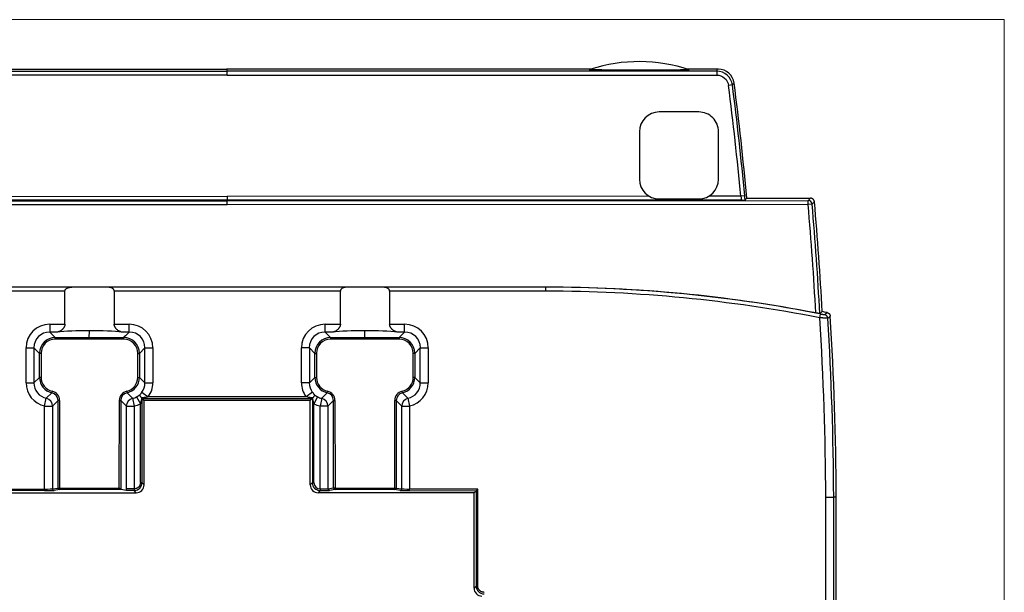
# Model space of a CAD drawing. Header units: millimetres. Extents: x 20 to 821, y 20 to 574.
# Tile 7 of 15: x 294 to 418, y 315 to 388. Entities that reach past the tile are written whole.
import ezdxf

# ---------------------------------------------------------------- set-up
doc = ezdxf.new("R2010")
doc.units = ezdxf.units.MM
doc.layers.add('1', color=7, linetype='Continuous', true_color=0xffffff)

msp = doc.modelspace()

# ---------------------------------------------------------------- linework, layer by layer
at = {"layer": '1', "color": 8, "linetype": 'Continuous', "lineweight": 18}
for q in [(221.5, 387.67), (418, 206.33)]:
    msp.add_line((418, 387.67), q, dxfattribs=at)
at = {"layer": '1', "color": 18, "linetype": 'Continuous', "lineweight": 25}
for p, q in [((257.86, 381.16), (319.75, 381.17)), ((273.78, 381.4), (319.65, 381.41)), ((365.72, 381.4), (319.75, 381.41)), ((319.75, 381.17), (319.75, 381.41)), ((381.64, 381.16), (319.75, 381.17)), ((319.75, 380.67), (319.75, 381.17)), ((381.64, 381.4), (377.94, 381.4)), ((381.64, 381.4), (381.64, 381.16)), ((319.75, 380.67), (257.86, 380.66)), ((319.75, 380.67), (381.64, 380.66)), ((383.63, 379.42), (383.13, 379.35)), ((379.37, 376), (374.37, 376)), ((371.87, 373.5), (371.87, 367.5)), ((381.87, 367.5), (381.87, 373.5)), ((246.29, 364.79), (319.75, 364.77)), ((319.75, 364.83), (254.74, 364.84)), ((266.39, 365.34), (319.75, 365.33)), ((373.11, 365.34), (319.75, 365.33)), ((319.75, 365.33), (319.75, 364.83)), ((384.76, 364.84), (319.75, 364.83)), ((319.75, 364.77), (319.75, 364.83)), ((319.75, 364.77), (393.21, 364.79)), ((319.75, 364.27), (319.75, 364.77)), ((374.37, 365), (379.37, 365)), ((384.69, 365.34), (380.63, 365.34)), ((385.18, 365.39), (384.69, 365.34)), ((385.45, 365.1), (393.49, 365.1)), ((393.21, 364.29), (393.21, 364.79)), ((319.75, 364.27), (246.29, 364.29)), ((393.21, 364.29), (319.75, 364.27)), ((393.7, 364.33), (393.21, 364.29)), ((360.05, 353.85), (279.45, 353.85)), ((300.1, 353.84), (293.52, 353.84)), ((312.88, 353.84), (304.62, 353.84)), ((334.92, 353.84), (326.05, 353.84)), ((347.38, 353.84), (339.44, 353.84)), ((360.05, 353.84), (360.05, 353.85)), ((360.05, 353.34), (360.05, 353.84)), ((293.52, 353.34), (279.45, 353.34)), ((299.24, 353.34), (293.52, 353.34)), ((299.24, 349.16), (299.24, 353.34)), ((312.88, 353.34), (305.47, 353.34)), ((305.47, 353.34), (305.47, 349.16)), ((326.05, 353.34), (312.88, 353.34)), ((334.06, 353.34), (326.05, 353.34)), ((334.06, 349.16), (334.06, 353.34)), ((347.38, 353.34), (340.29, 353.34)), ((340.29, 353.34), (340.29, 349.16)), ((360.05, 353.34), (347.38, 353.34)), ((394.68, 349.97), (394.78, 350.46)), ((297.32, 349.16), (299.24, 349.16)), ((297.32, 349.16), (297.32, 348.16)), ((305.47, 349.16), (307.36, 349.16)), ((307.36, 348.16), (307.36, 349.16)), ((332.14, 349.16), (334.06, 349.16)), ((332.14, 348.16), (332.14, 349.16)), ((340.29, 349.16), (342.18, 349.16)), ((342.18, 348.16), (342.18, 349.16)), ((298.24, 348.16), (297.32, 348.16)), ((297.32, 348.16), (298.01, 347.47)), ((298.01, 347.47), (302.28, 347.47)), ((298.01, 347.27), (298.01, 347.47)), ((302.28, 347.47), (306.67, 347.47)), ((302.34, 348.05), (302.34, 348.07)), ((307.36, 348.16), (306.48, 348.16)), ((306.67, 347.27), (306.67, 347.47)), ((333.06, 348.16), (332.14, 348.16)), ((332.14, 348.16), (332.83, 347.47)), ((332.83, 347.47), (332.83, 347.27)), ((332.83, 347.47), (337.16, 347.47)), ((337.16, 347.47), (337.16, 348.33)), ((337.16, 347.47), (341.49, 347.47)), ((342.18, 348.16), (341.3, 348.16)), ((341.49, 347.47), (341.49, 347.27)), ((294.33, 346.17), (295.33, 346.17)), ((294.33, 341.74), (294.33, 346.17)), ((295.33, 346.17), (295.33, 341.74)), ((296.02, 345.48), (295.33, 346.17)), ((302.28, 347.27), (298.01, 347.27)), ((306.67, 347.27), (302.28, 347.27)), ((308.66, 345.48), (309.35, 346.17)), ((309.35, 346.17), (310.35, 346.17)), ((309.35, 341.74), (309.35, 346.17)), ((310.35, 346.17), (310.35, 341.74)), ((330.15, 346.17), (329.15, 346.17)), ((329.15, 341.74), (329.15, 346.17)), ((330.15, 346.17), (330.15, 341.74)), ((330.84, 345.48), (330.15, 346.17)), ((337.16, 347.27), (332.83, 347.27)), ((341.49, 347.27), (337.16, 347.27)), ((343.48, 345.48), (344.17, 346.17)), ((344.17, 346.17), (345.17, 346.17)), ((344.17, 341.74), (344.17, 346.17)), ((345.17, 346.17), (345.17, 341.74)), ((296.02, 342.43), (296.02, 345.48)), ((296.22, 345.48), (296.02, 345.48)), ((296.22, 345.48), (296.22, 342.43)), ((308.46, 345.48), (308.66, 345.48)), ((308.46, 342.43), (308.46, 345.48)), ((308.66, 345.48), (308.66, 342.43)), ((330.84, 342.43), (330.84, 345.48)), ((330.84, 345.48), (331.04, 345.48)), ((331.04, 345.48), (331.04, 342.43)), ((343.48, 345.48), (343.28, 345.48)), ((343.28, 342.43), (343.28, 345.48)), ((343.48, 345.48), (343.48, 342.43)), ((295.33, 341.74), (296.02, 342.43)), ((296.22, 342.43), (296.02, 342.43)), ((308.46, 342.43), (308.66, 342.43)), ((309.35, 341.74), (308.66, 342.43)), ((330.15, 341.74), (330.84, 342.43)), ((330.84, 342.43), (331.04, 342.43)), ((343.48, 342.43), (343.28, 342.43)), ((344.17, 341.74), (343.48, 342.43)), ((294.33, 341.74), (295.33, 341.74)), ((309.35, 341.74), (310.35, 341.74)), ((330.15, 341.74), (329.15, 341.74)), ((344.17, 341.74), (345.17, 341.74)), ((296.89, 339.8), (297.58, 340.49)), ((297.63, 340.68), (297.58, 340.49)), ((307.05, 340.68), (307.1, 340.49)), ((307.1, 340.49), (307.79, 339.8)), ((308.31, 339.99), (308.78, 339.11)), ((308.97, 340.56), (309.77, 339.98)), ((311.16, 339.98), (309.77, 339.98)), ((329.72, 339.98), (328.34, 339.98)), ((330.53, 340.57), (329.72, 339.98)), ((330.56, 339.82), (330.52, 339.78)), ((331.19, 339.99), (330.72, 339.11)), ((331.71, 339.8), (332.4, 340.49)), ((332.4, 340.49), (332.45, 340.68)), ((341.92, 340.49), (341.87, 340.68)), ((341.92, 340.49), (342.61, 339.8)), ((296.68, 338.82), (296.89, 339.8)), ((296.68, 328.32), (296.68, 338.82)), ((296.68, 338.82), (297.67, 338.82)), ((298.37, 339.52), (297.67, 338.82)), ((297.67, 338.82), (297.68, 328.34)), ((298.37, 328.45), (298.37, 339.52)), ((298.56, 339.52), (298.37, 339.52)), ((298.56, 339.52), (298.57, 328.45)), ((306.11, 328.46), (306.12, 339.52)), ((306.12, 339.52), (306.32, 339.52)), ((306.32, 339.52), (306.31, 328.26)), ((307.01, 338.82), (306.32, 339.52)), ((307.01, 338.82), (308, 338.82)), ((307.01, 328.33), (307.01, 338.82)), ((307.79, 339.8), (308, 338.82)), ((308, 338.82), (308, 328.33)), ((308.78, 331.93), (308.78, 339.11)), ((308.94, 339.82), (308.98, 339.78)), ((308.98, 339.78), (309.25, 339.51)), ((308.98, 339.78), (308.98, 329.13)), ((308.98, 339.78), (330.52, 339.78)), ((330.25, 339.51), (309.25, 339.51)), ((309.25, 328.86), (309.25, 339.51)), ((330.52, 339.78), (330.25, 339.51)), ((330.25, 328.86), (330.25, 339.51)), ((330.52, 339.78), (330.52, 339.78)), ((330.52, 339.78), (330.52, 329.13)), ((330.72, 331.92), (330.72, 339.11)), ((331.71, 339.8), (331.5, 338.82)), ((331.5, 328.33), (331.5, 338.82)), ((332.49, 338.82), (331.5, 338.82)), ((333.18, 339.52), (332.49, 338.82)), ((332.49, 338.82), (332.49, 328.35)), ((333.19, 328.46), (333.18, 339.52)), ((333.18, 339.52), (333.38, 339.52)), ((333.38, 339.52), (333.39, 328.46)), ((340.93, 328.45), (340.94, 339.52)), ((341.13, 339.52), (340.94, 339.52)), ((341.83, 338.82), (341.13, 339.52)), ((341.13, 339.52), (341.13, 328.45)), ((341.82, 328.34), (341.83, 338.82)), ((341.83, 338.82), (342.82, 338.82)), ((342.61, 339.8), (342.82, 338.82)), ((342.82, 338.82), (342.82, 328.32)), ((308.78, 329.13), (308.98, 329.13)), ((308.98, 329.13), (309.25, 328.86)), ((330.25, 328.86), (330.52, 329.13)), ((330.52, 329.13), (330.72, 329.13)), ((288.07, 328.31), (296.68, 328.32)), ((296.68, 328.12), (288.27, 328.11)), ((288.54, 327.84), (308.25, 327.86)), ((296.68, 328.32), (296.68, 328.12)), ((297.68, 328.34), (298.37, 328.45)), ((298.57, 328.25), (297.88, 328.14)), ((298.37, 328.45), (298.57, 328.45)), ((298.57, 328.45), (306.11, 328.46)), ((298.57, 328.45), (298.57, 328.25)), ((306.32, 328.26), (298.57, 328.25)), ((306.11, 328.46), (306.31, 328.26)), ((307.01, 328.15), (306.32, 328.26)), ((308.25, 327.86), (307.98, 328.13)), ((308.25, 327.86), (308.25, 327.86)), ((331.52, 328.13), (331.25, 327.86)), ((331.25, 327.86), (331.25, 327.86)), ((350.96, 327.84), (331.25, 327.86)), ((331.5, 328.33), (331.49, 328.13)), ((332.49, 328.35), (333.19, 328.46)), ((333.39, 328.26), (332.69, 328.15)), ((333.19, 328.46), (333.39, 328.46)), ((333.39, 328.46), (333.39, 328.26)), ((333.39, 328.46), (340.93, 328.45)), ((340.93, 328.25), (333.39, 328.26)), ((340.93, 328.25), (340.93, 328.45)), ((340.93, 328.45), (341.13, 328.45)), ((341.62, 328.14), (340.93, 328.25)), ((341.13, 328.45), (341.82, 328.34)), ((351.43, 328.31), (342.82, 328.32)), ((342.82, 328.12), (342.82, 328.32)), ((342.82, 328.12), (351.23, 328.11)), ((351.23, 328.11), (350.96, 327.84)), ((350.96, 315.8), (350.96, 327.84)), ((351.43, 328.31), (351.23, 328.11)), ((351.23, 328.11), (351.23, 316.06)), ((351.43, 316.06), (351.43, 328.31)), ((396.75, 327.29), (396.43, 327.29)), ((396.75, 246.69), (396.75, 327.29)), ((350.96, 315.79), (351.23, 316.06)), ((351.23, 316.06), (351.43, 316.06))]:
    msp.add_line(p, q, dxfattribs=at)
for centre, radius, start, end in [((371.83, 362.36), 20, 71.5577, 107.8007), ((371.83, 362.36), 20, 107.802, 108.4095), ((11.17, 331), 375.83, 5.2055, 7.4388), ((11.17, 331), 375.09, 5.2527, 7.4065), ((11.17, 331), 375.59, 5.2527, 7.4065), ((374.37, 373.5), 2.5, 89.9899, 179.9899), ((379.37, 373.5), 2.5, 359.9899, 89.9899), ((374.37, 367.5), 2.5, 179.9899, 269.9899), ((379.37, 367.5), 2.5, 269.9899, 359.9899), ((19.67, 331), 375.01, 2.9934, 5.0921), ((19.67, 331), 375.51, 2.9757, 5.0921), ((19.67, 331), 375.83, 3.0131, 5.136), ((360.05, 173.97), 179.88, 79.0641, 90), ((360.05, 173.97), 179.87, 78.868, 90), ((360.05, 173.97), 179.37, 78.868, 90), ((-12.29, 325.2), 407.73, 0.2942, 3.4829), ((360.05, 173.97), 180.2, 78.6242, 78.8227), ((-12.29, 325.2), 408.73, 0.2935, 3.4658), ((-12.29, 325.2), 409.05, 0.2933, 3.5007)]:
    msp.add_arc(centre, radius, start, end, dxfattribs=at)
for centre, major_axis, ratio, start_param, end_param in [((370.27, 381.4), (-5.5, 0), 0.021993, 0.532625, 0.549743), ((381.85, 379.4), (1.32, 1.5), 0.99973, 5.563167, 7.003675), ((393.21, 364.29), (0.369, -0.337), 0.99972, 0.829887, 2.311706), ((302.36, 353.76), (5.42, 0), 0.017455, 1.14018, 2.001413), ((337.18, 353.76), (5.42, 0), 0.017455, 1.14018, 2.001413), ((297.34, 346.15), (2.14, -2.14), 0.992433, 2.359993, 3.923193), ((307.34, 346.15), (-2.14, -2.14), 0.992433, 2.359993, 3.923193), ((332.16, 346.15), (2.14, -2.14), 0.992433, 2.359993, 3.923193), ((342.16, 346.15), (-2.14, -2.14), 0.992433, 2.359993, 3.923193), ((297.34, 346.15), (-1.44, 1.44), 0.985006, 5.501585, 7.064785), ((298.03, 345.47), (-1.42, 1.42), 0.993931, 5.501585, 7.064785), ((302.36, 347.86), (5.42, 0), 0.087489, 1.568986, 2.434628), ((302.36, 347.86), (-5.42, 0), 0.087489, 3.848557, 4.710609), ((306.65, 345.47), (1.42, 1.42), 0.993931, 5.501585, 7.064785), ((307.34, 346.15), (1.44, 1.44), 0.985006, 5.501585, 7.064785), ((332.16, 346.15), (-1.44, 1.44), 0.985006, 5.501585, 7.064785), ((332.85, 345.47), (-1.42, 1.42), 0.993931, 5.501585, 7.064785), ((337.18, 347.86), (5.42, 0), 0.087489, 1.574056, 2.434628), ((337.18, 347.86), (-5.42, 0), 0.087489, 3.848557, 4.715679), ((341.47, 345.47), (1.42, 1.42), 0.993931, 5.501585, 7.064785), ((342.16, 346.15), (1.44, 1.44), 0.985006, 5.501585, 7.064785), ((298.03, 345.47), (1.28, -1.28), 0.992433, 2.359993, 3.923193), ((306.65, 345.47), (-1.28, -1.28), 0.992433, 2.359993, 3.923193), ((332.85, 345.47), (1.28, -1.28), 0.992433, 2.359993, 3.923193), ((341.47, 345.47), (-1.28, -1.28), 0.992433, 2.359993, 3.923193), ((298.03, 342.45), (1.42, 1.42), 0.993931, 2.359993, 3.707066), ((298.03, 342.45), (1.28, 1.28), 0.992433, 2.359993, 3.707066), ((306.65, 342.45), (-1.28, 1.28), 0.992433, 2.57612, 3.923193), ((306.65, 342.45), (-1.42, 1.42), 0.993931, 2.57612, 3.923193), ((332.85, 342.45), (1.42, 1.42), 0.993931, 2.359993, 3.707066), ((332.85, 342.45), (1.28, 1.28), 0.992433, 2.359993, 3.707066), ((341.47, 342.45), (-1.28, 1.28), 0.992433, 2.57612, 3.923193), ((341.47, 342.45), (-1.42, 1.42), 0.993931, 2.57612, 3.923193), ((297.35, 341.77), (2.14, 2.14), 0.992433, 2.359993, 3.707066), ((297.35, 341.77), (1.44, 1.44), 0.985006, 2.359993, 3.707066), ((307.34, 341.77), (-1.44, 1.44), 0.985006, 3.295534, 3.923193), ((307.34, 341.77), (-2.14, 2.14), 0.992433, 3.295534, 3.923193), ((332.16, 341.77), (2.14, 2.14), 0.992433, 2.359993, 2.986208), ((332.16, 341.77), (1.44, 1.44), 0.985006, 2.359993, 2.986208), ((342.15, 341.77), (-1.44, 1.44), 0.985006, 2.57612, 3.923193), ((342.15, 341.77), (-2.14, 2.14), 0.992433, 2.57612, 3.923193), ((297.36, 339.51), (0.715, 0.715), 0.989449, 5.501585, 6.848658), ((297.36, 339.51), (0.855, 0.855), 0.992433, 5.501585, 6.848658), ((307.32, 339.51), (-0.855, 0.855), 0.992433, 5.717712, 7.064785), ((307.32, 339.51), (-0.715, 0.715), 0.989449, 5.717712, 7.064785), ((307.34, 341.77), (-1.44, 1.44), 0.985006, 2.57612, 2.852391), ((332.16, 341.77), (1.44, 1.44), 0.985006, 3.430794, 3.707066), ((332.18, 339.51), (0.715, 0.715), 0.989449, 5.501585, 6.848658), ((332.18, 339.51), (0.855, 0.855), 0.992433, 5.501585, 6.848658), ((342.14, 339.51), (-0.855, 0.855), 0.992433, 5.717712, 7.064785), ((342.14, 339.51), (-0.715, 0.715), 0.989449, 5.717712, 7.064785), ((296.68, 338.82), (0.707, -0.707), 0.992433, 0.789196, 2.136269), ((308, 338.82), (0.707, 0.707), 0.992433, 1.005323, 2.352396), ((307.34, 341.77), (-2.14, 2.14), 0.992433, 2.57612, 2.852391), ((332.16, 341.77), (2.14, 2.14), 0.992433, 3.430794, 3.707066), ((331.5, 338.82), (0.707, -0.707), 0.992433, 0.789196, 2.136269), ((342.82, 338.82), (0.707, 0.707), 0.992433, 1.005323, 2.352396), ((308.25, 328.86), (-0.708, 0.707), 0.999805, 2.356703, 3.926482), ((331.25, 328.86), (0.708, 0.707), 0.999805, 2.356703, 3.926482), ((331.52, 329.13), (0.708, 0.707), 0.999883, 2.356703, 3.901642), ((331.52, 329.13), (0.566, 0.565), 0.999805, 2.356703, 3.901642), ((296.68, 328.34), (1, 0.001), 0.016756, 4.712372, 6.195902), ((296.68, 328.14), (1.2, 0), 0.013964, 4.712377, 6.195907), ((297.88, 328.34), (-0.032, 0.197), 0.996097, 1.412336, 2.982734), ((298.57, 328.45), (-0.032, 0.197), 0.996097, 1.412336, 2.982734), ((306.32, 328.46), (0, 0.2), 0.087489, 3.05443, 3.127733), ((308, 328.33), (1, 0), 0.000046, 1.5708, 3.054326), ((331.52, 328.33), (0, 0.2), 0.016562, 1.570812, 3.127628), ((331.5, 328.35), (-1, 0), 0.016756, 1.587383, 3.05435), ((331.5, 328.15), (-1.2, 0), 0.013964, 1.587375, 3.054343), ((332.69, 328.35), (-0.031, 0.198), 0.9961, 1.414274, 2.982685), ((333.39, 328.46), (-0.031, 0.198), 0.9961, 1.414274, 2.982685), ((340.93, 328.45), (0.032, 0.197), 0.996097, 3.300451, 4.87085), ((341.62, 328.34), (0.032, 0.197), 0.996097, 3.300451, 4.87085), ((342.82, 328.14), (-1.2, 0), 0.013964, 0.087278, 1.570808), ((342.82, 328.34), (-1, 0.001), 0.016756, 0.087283, 1.570813), ((351.96, 315.8), (0.707, 0.707), 0.999805, 2.356292, 2.359592), ((351.96, 315.79), (0.707, 0.707), 0.999805, 2.356292, 3.926893)]:
    msp.add_ellipse(centre, major_axis=major_axis, ratio=ratio, start_param=start_param, end_param=end_param, dxfattribs=at)
for points, degree in [([(319.75, 381.41), (319.65, 381.41)], 1), ([(365.71, 381.4), (365.65, 381.38), (365.59, 381.36), (365.53, 381.34)], 3), ([(381.86, 381.4), (381.78, 381.4), (381.71, 381.4), (381.64, 381.39)], 3), ([(383.63, 379.42), (383.5, 380.4), (382.64, 381.16), (381.64, 381.16)], 3), ([(381.64, 380.66), (382.39, 380.66), (383.04, 380.09), (383.13, 379.35)], 3), ([(383.63, 379.42), (383.7, 379.5), (383.77, 379.58), (383.84, 379.66)], 3), ([(384.69, 365.34), (384.73, 365.09), (384.76, 364.87), (384.76, 364.84)], 3), ([(385.23, 364.86), (385.22, 365.01), (385.2, 365.19), (385.18, 365.39)], 3), ([(385.23, 364.86), (385.3, 364.94), (385.38, 365.02), (385.45, 365.1)], 3), ([(326.05, 353.84), (321.66, 353.84), (317.27, 353.84), (312.88, 353.84)], 3), ([(360.05, 353.84), (355.83, 353.84), (351.61, 353.84), (347.38, 353.84)], 3), ([(395.29, 350.37), (395.39, 350.46), (395.49, 350.55), (395.59, 350.64)], 3), ([(395.99, 350.18), (395.89, 350.09), (395.79, 350), (395.69, 349.91)], 3), ([(302.34, 348.07), (302.37, 348.33)], 1), ([(308.92, 339.84), (308.93, 339.83), (308.93, 339.83), (308.94, 339.82)], 3), ([(328.34, 339.98), (322.61, 339.98), (316.89, 339.98), (311.16, 339.98)], 3), ([(330.56, 339.82), (330.57, 339.83), (330.57, 339.84), (330.58, 339.84)], 3), ([(308.78, 329.13), (308.78, 330.06), (308.78, 331), (308.78, 331.93)], 3), ([(330.72, 329.13), (330.72, 330.06), (330.72, 330.99), (330.72, 331.92)], 3), ([(308.04, 328.14), (308.56, 328.17), (308.98, 328.61), (308.98, 329.13)], 3), ([(307.01, 328.15), (307.01, 328.21), (307.01, 328.27), (307.01, 328.33)], 3), ([(395.43, 288.79), (395.43, 327.29)], 1), ([(396.43, 288.79), (396.43, 301.63), (396.43, 314.46), (396.43, 327.29)], 3), ([(351.23, 316.06), (351.23, 315.52), (351.68, 315.06), (352.23, 315.06)], 3)]:
    msp.add_open_spline(points, degree=degree, dxfattribs=at)
for points, knots in [([(378.15, 381.33), (378.16, 381.33), (378.15, 381.33), (378.13, 381.33), (378.12, 381.33), (378.1, 381.32), (378.08, 381.32), (378.05, 381.32), (378.04, 381.32), (378, 381.32), (377.98, 381.32), (377.91, 381.32), (377.86, 381.32), (377.76, 381.32), (377.7, 381.31), (377.62, 381.31), (377.59, 381.31), (377.53, 381.31), (377.5, 381.31), (377.4, 381.31), (377.34, 381.31), (377.21, 381.31), (377.14, 381.31), (376.94, 381.31), (376.8, 381.3), (376.62, 381.3), (376.58, 381.3), (376.51, 381.3), (376.4, 381.3), (376.29, 381.3), (376.07, 381.3), (375.93, 381.3), (375.63, 381.3), (375.48, 381.3), (375.18, 381.3), (375.03, 381.3), (374.73, 381.3), (374.58, 381.3), (374.12, 381.29), (373.81, 381.29), (373.2, 381.29), (372.9, 381.29), (372.28, 381.29), (371.97, 381.29), (371.36, 381.29), (371.05, 381.29), (370.44, 381.29), (370.13, 381.29), (369.52, 381.29), (369.22, 381.3), (368.77, 381.3), (368.61, 381.3), (368.39, 381.3), (368.31, 381.3), (368.16, 381.3), (368.09, 381.3), (367.86, 381.3), (367.72, 381.3), (367.42, 381.3), (367.28, 381.3), (367.06, 381.31), (366.99, 381.31), (366.85, 381.31), (366.78, 381.31), (366.64, 381.31), (366.57, 381.31), (366.44, 381.31), (366.37, 381.31), (366.27, 381.31), (366.24, 381.31), (366.18, 381.31), (366.15, 381.31), (366.06, 381.32), (366, 381.32), (365.89, 381.32), (365.83, 381.32), (365.76, 381.32), (365.74, 381.32), (365.69, 381.32), (365.67, 381.32), (365.61, 381.32), (365.58, 381.33), (365.55, 381.33), (365.55, 381.33), (365.54, 381.33), (365.52, 381.33), (365.51, 381.33), (365.5, 381.33), (365.51, 381.33), (365.51, 381.33), (365.51, 381.33)], [0, 0, 0, 0, 0.01598, 0.01598, 0.02397, 0.02397, 0.03196, 0.03196, 0.03995, 0.03995, 0.04794, 0.04794, 0.06392, 0.06392, 0.0799, 0.0799, 0.08789, 0.08789, 0.09588, 0.09588, 0.11186, 0.11186, 0.12784, 0.12784, 0.159801, 0.159801, 0.167791, 0.167791, 0.175781, 0.191761, 0.191761, 0.223721, 0.223721, 0.255681, 0.255681, 0.287641, 0.287641, 0.319601, 0.319601, 0.383521, 0.383521, 0.447442, 0.447442, 0.511362, 0.511362, 0.575282, 0.575282, 0.639202, 0.639202, 0.703123, 0.703123, 0.735083, 0.735083, 0.751063, 0.751063, 0.767043, 0.767043, 0.799003, 0.799003, 0.830963, 0.830963, 0.846943, 0.846943, 0.862923, 0.862923, 0.878903, 0.878903, 0.894883, 0.894883, 0.902873, 0.902873, 0.910863, 0.910863, 0.926843, 0.926843, 0.942823, 0.942823, 0.950813, 0.950813, 0.958803, 0.958803, 0.974784, 0.974784, 0.978779, 0.978779, 0.982774, 0.990764, 0.998754, 0.998754, 1, 1, 1, 1]), ([(381.64, 381.16), (381.64, 381.16), (381.64, 381.15), (381.64, 381.14), (381.64, 381.13), (381.64, 381.11), (381.64, 381.09), (381.64, 381.05), (381.64, 381.03), (381.64, 380.98), (381.64, 380.95), (381.64, 380.9), (381.64, 380.87), (381.64, 380.81), (381.64, 380.78), (381.64, 380.72), (381.64, 380.69), (381.64, 380.66)], [0, 0, 0, 0, 0.125, 0.125, 0.25, 0.25, 0.375, 0.375, 0.5, 0.5, 0.625, 0.625, 0.75, 0.75, 0.875, 0.875, 1, 1, 1, 1]), ([(384.76, 364.84), (384.77, 364.84), (384.77, 364.84), (384.78, 364.84), (384.78, 364.84), (384.8, 364.84), (384.81, 364.84), (384.82, 364.84), (384.83, 364.84), (384.84, 364.84), (384.85, 364.84), (384.87, 364.85), (384.89, 364.85), (384.92, 364.85), (384.93, 364.85), (384.97, 364.85), (384.99, 364.85), (385.04, 364.85), (385.07, 364.85), (385.11, 364.85), (385.13, 364.85), (385.16, 364.85), (385.18, 364.85), (385.2, 364.85), (385.21, 364.85), (385.22, 364.86), (385.23, 364.86), (385.23, 364.86)], [0, 0, 0, 0, 0.015625, 0.015625, 0.03125, 0.03125, 0.0625, 0.0625, 0.09375, 0.09375, 0.125, 0.125, 0.1875, 0.1875, 0.25, 0.25, 0.375, 0.375, 0.5, 0.5, 0.625, 0.625, 0.75, 0.75, 0.875, 0.875, 1, 1, 1, 1]), ([(393.21, 364.79), (393.25, 364.84), (393.3, 364.89), (393.4, 365), (393.45, 365.05), (393.49, 365.1)], [0, 0, 0, 0, 0.500404, 0.500404, 1, 1, 1, 1]), ([(393.99, 364.65), (393.99, 364.68), (393.98, 364.71), (393.97, 364.75), (393.97, 364.77), (393.96, 364.8), (393.95, 364.81), (393.93, 364.85), (393.91, 364.88), (393.88, 364.91), (393.87, 364.93), (393.85, 364.95), (393.84, 364.96), (393.81, 364.99), (393.78, 365.01), (393.74, 365.03), (393.73, 365.04), (393.7, 365.06), (393.69, 365.06), (393.65, 365.08), (393.62, 365.09), (393.57, 365.1), (393.56, 365.1), (393.53, 365.1), (393.51, 365.1), (393.49, 365.1)], [0, 0, 0, 0, 0.125, 0.125, 0.1875, 0.1875, 0.25, 0.25, 0.375, 0.375, 0.4375, 0.4375, 0.5, 0.5, 0.625, 0.625, 0.6875, 0.6875, 0.75, 0.75, 0.875, 0.875, 0.9375, 0.9375, 1, 1, 1, 1]), ([(393.99, 364.65), (393.99, 364.64), (393.98, 364.63), (393.95, 364.61), (393.93, 364.58), (393.84, 364.48), (393.77, 364.41), (393.7, 364.33)], [0, 0, 0, 0, 0.055513, 0.055513, 0.277565, 0.277565, 1, 1, 1, 1]), ([(299.24, 353.34), (299.24, 353.37), (299.25, 353.39), (299.25, 353.43), (299.26, 353.44), (299.26, 353.47), (299.27, 353.48), (299.28, 353.51), (299.29, 353.53), (299.31, 353.56), (299.32, 353.57), (299.34, 353.59), (299.34, 353.6), (299.37, 353.62), (299.38, 353.64), (299.42, 353.67), (299.44, 353.68), (299.49, 353.72), (299.53, 353.74), (299.59, 353.76), (299.61, 353.77), (299.66, 353.78), (299.68, 353.79), (299.74, 353.81), (299.78, 353.82), (299.87, 353.83), (299.92, 353.83), (300.01, 353.84), (300.05, 353.84), (300.1, 353.84)], [0, 0, 0, 0, 0.0625, 0.0625, 0.09375, 0.09375, 0.125, 0.125, 0.1875, 0.1875, 0.21875, 0.21875, 0.25, 0.25, 0.3125, 0.3125, 0.375, 0.375, 0.5, 0.5, 0.5625, 0.5625, 0.625, 0.625, 0.75, 0.75, 0.875, 0.875, 1, 1, 1, 1]), ([(305.47, 353.34), (305.47, 353.37), (305.47, 353.39), (305.46, 353.43), (305.46, 353.44), (305.45, 353.47), (305.45, 353.48), (305.43, 353.51), (305.42, 353.53), (305.4, 353.56), (305.39, 353.57), (305.38, 353.59), (305.37, 353.6), (305.35, 353.62), (305.33, 353.64), (305.3, 353.67), (305.28, 353.68), (305.22, 353.72), (305.18, 353.74), (305.12, 353.76), (305.1, 353.77), (305.06, 353.78), (305.04, 353.79), (304.98, 353.81), (304.93, 353.82), (304.84, 353.83), (304.8, 353.83), (304.71, 353.84), (304.67, 353.84), (304.62, 353.84)], [0, 0, 0, 0, 0.0625, 0.0625, 0.09375, 0.09375, 0.125, 0.125, 0.1875, 0.1875, 0.21875, 0.21875, 0.25, 0.25, 0.3125, 0.3125, 0.375, 0.375, 0.5, 0.5, 0.5625, 0.5625, 0.625, 0.625, 0.75, 0.75, 0.875, 0.875, 1, 1, 1, 1]), ([(334.92, 353.84), (334.87, 353.84), (334.82, 353.84), (334.74, 353.83), (334.69, 353.83), (334.6, 353.82), (334.56, 353.81), (334.48, 353.79), (334.43, 353.77), (334.37, 353.75), (334.35, 353.74), (334.31, 353.72), (334.29, 353.71), (334.27, 353.69), (334.26, 353.68), (334.24, 353.67), (334.23, 353.66), (334.2, 353.64), (334.19, 353.62), (334.16, 353.59), (334.14, 353.57), (334.11, 353.53), (334.1, 353.51), (334.09, 353.48), (334.08, 353.47), (334.08, 353.44), (334.07, 353.43), (334.06, 353.39), (334.06, 353.37), (334.06, 353.34)], [0, 0, 0, 0, 0.125, 0.125, 0.25, 0.25, 0.375, 0.375, 0.5, 0.5, 0.5625, 0.5625, 0.625, 0.625, 0.65625, 0.65625, 0.6875, 0.6875, 0.75, 0.75, 0.8125, 0.8125, 0.875, 0.875, 0.90625, 0.90625, 0.9375, 0.9375, 1, 1, 1, 1]), ([(340.29, 353.34), (340.29, 353.37), (340.29, 353.39), (340.28, 353.43), (340.28, 353.44), (340.27, 353.47), (340.27, 353.48), (340.25, 353.51), (340.24, 353.53), (340.22, 353.56), (340.21, 353.57), (340.2, 353.59), (340.19, 353.6), (340.17, 353.62), (340.15, 353.64), (340.12, 353.67), (340.1, 353.68), (340.04, 353.72), (340, 353.74), (339.94, 353.76), (339.92, 353.77), (339.88, 353.78), (339.86, 353.79), (339.79, 353.81), (339.75, 353.82), (339.66, 353.83), (339.62, 353.83), (339.53, 353.84), (339.48, 353.84), (339.44, 353.84)], [0, 0, 0, 0, 0.0625, 0.0625, 0.09375, 0.09375, 0.125, 0.125, 0.1875, 0.1875, 0.21875, 0.21875, 0.25, 0.25, 0.3125, 0.3125, 0.375, 0.375, 0.5, 0.5, 0.5625, 0.5625, 0.625, 0.625, 0.75, 0.75, 0.875, 0.875, 1, 1, 1, 1]), ([(394.68, 350.5), (394.68, 350.5), (394.68, 350.5), (394.67, 350.5), (394.66, 350.5), (394.65, 350.5), (394.65, 350.5), (394.63, 350.5), (394.61, 350.51), (394.58, 350.51), (394.57, 350.51), (394.55, 350.52), (394.54, 350.52), (394.5, 350.52), (394.48, 350.53), (394.44, 350.54), (394.42, 350.54), (394.39, 350.54), (394.36, 350.55), (394.33, 350.56), (394.3, 350.56), (394.29, 350.56), (394.24, 350.57), (394.21, 350.58), (394.17, 350.59)], [0, 0, 0, 0, 0.125, 0.125, 0.1875, 0.1875, 0.25, 0.25, 0.375, 0.375, 0.4375, 0.4375, 0.5, 0.5, 0.625, 0.625, 0.6875, 0.6875, 0.75, 0.8125, 0.8125, 0.875, 0.875, 1, 1, 1, 1]), ([(394.68, 350.5), (394.72, 350.53), (394.76, 350.57), (394.86, 350.66), (394.92, 350.71), (394.98, 350.76)], [0, 0, 0, 0, 0.417058, 0.417058, 1, 1, 1, 1]), ([(395.69, 349.91), (395.69, 349.91), (395.69, 349.91), (395.69, 349.91), (395.68, 349.91), (395.68, 349.91), (395.68, 349.91), (395.68, 349.91), (395.68, 349.91), (395.68, 349.91), (395.67, 349.91), (395.67, 349.91), (395.67, 349.91), (395.66, 349.91), (395.66, 349.91), (395.66, 349.91), (395.65, 349.91), (395.65, 349.91), (395.64, 349.91), (395.64, 349.91), (395.63, 349.91), (395.62, 349.91), (395.62, 349.91), (395.61, 349.91), (395.6, 349.91), (395.59, 349.91), (395.59, 349.91), (395.58, 349.91), (395.57, 349.91), (395.56, 349.91), (395.55, 349.92), (395.54, 349.92), (395.53, 349.92), (395.52, 349.92), (395.51, 349.92), (395.5, 349.92), (395.48, 349.92), (395.47, 349.92), (395.46, 349.92), (395.44, 349.92), (395.43, 349.92), (395.42, 349.92), (395.4, 349.92), (395.39, 349.93), (395.37, 349.93), (395.35, 349.93), (395.34, 349.93), (395.32, 349.93), (395.3, 349.93), (395.29, 349.93), (395.27, 349.93), (395.25, 349.93), (395.23, 349.93), (395.21, 349.94), (395.19, 349.94), (395.17, 349.94), (395.15, 349.94), (395.13, 349.94), (395.11, 349.94), (395.09, 349.94), (395.07, 349.94), (395.05, 349.95), (395.02, 349.95), (395, 349.95), (394.98, 349.95), (394.95, 349.95), (394.93, 349.95), (394.91, 349.95), (394.88, 349.96), (394.86, 349.96), (394.83, 349.96), (394.81, 349.96), (394.78, 349.96), (394.76, 349.96), (394.73, 349.97), (394.71, 349.97), (394.69, 349.97), (394.68, 349.97)], [0, 0, 0, 0, 0.010076, 0.020238, 0.030487, 0.040823, 0.051246, 0.061755, 0.072351, 0.083035, 0.093806, 0.104664, 0.115609, 0.126641, 0.137761, 0.148969, 0.160264, 0.171647, 0.183117, 0.194675, 0.206321, 0.218055, 0.229876, 0.241786, 0.253784, 0.265869, 0.278043, 0.290305, 0.302656, 0.315094, 0.327621, 0.340237, 0.35294, 0.365733, 0.378613, 0.391583, 0.40464, 0.417787, 0.431022, 0.444346, 0.457759, 0.47126, 0.484851, 0.49853, 0.512298, 0.526155, 0.540101, 0.554136, 0.56826, 0.582473, 0.596776, 0.611167, 0.625648, 0.640217, 0.654876, 0.669624, 0.684462, 0.699389, 0.714405, 0.72951, 0.744705, 0.75999, 0.775363, 0.790827, 0.806379, 0.822022, 0.837753, 0.853575, 0.869486, 0.885486, 0.901576, 0.917756, 0.934025, 0.950384, 0.966833, 0.983372, 1, 1, 1, 1]), ([(394.78, 350.46), (394.78, 350.46), (394.79, 350.46), (394.8, 350.45), (394.81, 350.45), (394.82, 350.45), (394.83, 350.45), (394.84, 350.45), (394.85, 350.44), (394.87, 350.44), (394.88, 350.44), (394.89, 350.44), (394.9, 350.44), (394.91, 350.43), (394.92, 350.43), (394.93, 350.43), (394.94, 350.43), (394.95, 350.43), (394.97, 350.42), (395.01, 350.42), (395.05, 350.41), (395.09, 350.4), (395.12, 350.39), (395.16, 350.39), (395.19, 350.38), (395.21, 350.38), (395.23, 350.37), (395.25, 350.37), (395.25, 350.37), (395.26, 350.37), (395.27, 350.37), (395.27, 350.37), (395.28, 350.37), (395.28, 350.37), (395.28, 350.37), (395.28, 350.37), (395.29, 350.37)], [0, 0, 0, 0, 0.014514, 0.029003, 0.043477, 0.057943, 0.072409, 0.086884, 0.101376, 0.115894, 0.130446, 0.14504, 0.159683, 0.174385, 0.189153, 0.203995, 0.218918, 0.23393, 0.249039, 0.310972, 0.372775, 0.434958, 0.498019, 0.561213, 0.623542, 0.685518, 0.747665, 0.776051, 0.804221, 0.832227, 0.860127, 0.887976, 0.915832, 0.94375, 0.971788, 1, 1, 1, 1]), ([(395.59, 350.64), (395.6, 350.63), (395.6, 350.63), (395.62, 350.63), (395.63, 350.63), (395.64, 350.62), (395.65, 350.62), (395.66, 350.62), (395.67, 350.61), (395.68, 350.61), (395.69, 350.6), (395.7, 350.6), (395.71, 350.59), (395.72, 350.59), (395.73, 350.58), (395.74, 350.58), (395.75, 350.57), (395.76, 350.57), (395.77, 350.56), (395.78, 350.55), (395.79, 350.55), (395.8, 350.54), (395.81, 350.53), (395.82, 350.53), (395.83, 350.52), (395.83, 350.51), (395.84, 350.51), (395.85, 350.5), (395.86, 350.49), (395.86, 350.48), (395.87, 350.48), (395.87, 350.47)], [0, 0, 0, 0, 0.035725, 0.071361, 0.106909, 0.142368, 0.177737, 0.213019, 0.248211, 0.283315, 0.318329, 0.353256, 0.388093, 0.422842, 0.457502, 0.492073, 0.526555, 0.560949, 0.595254, 0.629471, 0.663598, 0.697637, 0.731588, 0.76545, 0.799223, 0.832907, 0.866503, 0.90001, 0.933429, 0.966759, 1, 1, 1, 1]), ([(395.87, 350.47), (395.87, 350.47), (395.88, 350.47), (395.89, 350.46), (395.89, 350.45), (395.9, 350.44), (395.91, 350.43), (395.91, 350.42), (395.92, 350.41), (395.92, 350.4), (395.93, 350.39), (395.93, 350.38), (395.94, 350.37), (395.94, 350.36), (395.95, 350.35), (395.95, 350.34), (395.96, 350.33), (395.96, 350.32), (395.97, 350.31), (395.97, 350.3), (395.97, 350.29), (395.98, 350.28), (395.98, 350.27), (395.98, 350.26), (395.98, 350.24), (395.99, 350.23), (395.99, 350.22), (395.99, 350.21), (395.99, 350.2), (395.99, 350.19), (395.99, 350.18), (395.99, 350.18)], [0, 0, 0, 0, 0.033233, 0.066554, 0.099965, 0.133465, 0.167055, 0.200734, 0.234502, 0.268359, 0.302306, 0.336342, 0.370467, 0.404681, 0.438985, 0.473378, 0.507861, 0.542433, 0.577094, 0.611844, 0.646684, 0.681614, 0.716632, 0.75174, 0.786938, 0.822225, 0.857601, 0.893066, 0.928622, 0.964266, 1, 1, 1, 1]), ([(299.24, 349.16), (299.24, 349.12), (299.24, 349.08), (299.23, 349.03), (299.23, 349.01), (299.22, 348.97), (299.21, 348.95), (299.2, 348.9), (299.18, 348.87), (299.15, 348.8), (299.13, 348.77), (299.1, 348.72), (299.09, 348.71), (299.08, 348.68), (299.06, 348.67), (299.03, 348.62), (299.01, 348.6), (298.97, 348.55), (298.94, 348.53), (298.9, 348.48), (298.87, 348.46), (298.8, 348.4), (298.75, 348.36), (298.65, 348.3), (298.6, 348.27), (298.53, 348.24), (298.52, 348.24), (298.49, 348.23), (298.48, 348.22), (298.44, 348.21), (298.42, 348.2), (298.34, 348.18), (298.29, 348.17), (298.24, 348.16)], [0, 0, 0, 0, 0.0625, 0.0625, 0.09375, 0.09375, 0.125, 0.125, 0.1875, 0.1875, 0.25, 0.25, 0.28125, 0.28125, 0.3125, 0.3125, 0.375, 0.375, 0.4375, 0.4375, 0.5, 0.5, 0.625, 0.625, 0.75, 0.75, 0.78125, 0.78125, 0.8125, 0.8125, 0.875, 0.875, 1, 1, 1, 1]), ([(306.48, 348.16), (306.43, 348.17), (306.38, 348.18), (306.28, 348.21), (306.23, 348.23), (306.15, 348.26), (306.12, 348.27), (306.07, 348.3), (306.05, 348.32), (305.97, 348.36), (305.92, 348.4), (305.85, 348.46), (305.82, 348.48), (305.79, 348.51), (305.77, 348.52), (305.75, 348.55), (305.74, 348.56), (305.71, 348.6), (305.68, 348.62), (305.64, 348.68), (305.62, 348.71), (305.59, 348.75), (305.58, 348.77), (305.57, 348.8), (305.56, 348.82), (305.54, 348.87), (305.52, 348.9), (305.5, 348.95), (305.5, 348.97), (305.49, 349.01), (305.49, 349.03), (305.48, 349.08), (305.47, 349.12), (305.47, 349.16)], [0, 0, 0, 0, 0.125, 0.125, 0.25, 0.25, 0.3125, 0.3125, 0.375, 0.375, 0.5, 0.5, 0.5625, 0.5625, 0.59375, 0.59375, 0.625, 0.625, 0.6875, 0.6875, 0.75, 0.75, 0.78125, 0.78125, 0.8125, 0.8125, 0.875, 0.875, 0.90625, 0.90625, 0.9375, 0.9375, 1, 1, 1, 1]), ([(334.06, 349.16), (334.06, 349.12), (334.06, 349.08), (334.05, 349.03), (334.05, 349.01), (334.04, 348.97), (334.03, 348.95), (334.01, 348.9), (334, 348.87), (333.97, 348.8), (333.95, 348.77), (333.92, 348.72), (333.91, 348.71), (333.89, 348.68), (333.88, 348.67), (333.85, 348.62), (333.83, 348.6), (333.79, 348.55), (333.76, 348.53), (333.71, 348.48), (333.69, 348.46), (333.62, 348.4), (333.57, 348.36), (333.47, 348.3), (333.41, 348.27), (333.35, 348.24), (333.34, 348.24), (333.31, 348.23), (333.3, 348.22), (333.26, 348.21), (333.23, 348.2), (333.16, 348.18), (333.11, 348.17), (333.06, 348.16)], [0, 0, 0, 0, 0.0625, 0.0625, 0.09375, 0.09375, 0.125, 0.125, 0.1875, 0.1875, 0.25, 0.25, 0.28125, 0.28125, 0.3125, 0.3125, 0.375, 0.375, 0.4375, 0.4375, 0.5, 0.5, 0.625, 0.625, 0.75, 0.75, 0.78125, 0.78125, 0.8125, 0.8125, 0.875, 0.875, 1, 1, 1, 1]), ([(341.3, 348.16), (341.25, 348.17), (341.2, 348.18), (341.1, 348.21), (341.04, 348.23), (340.97, 348.26), (340.94, 348.27), (340.89, 348.3), (340.86, 348.32), (340.79, 348.36), (340.74, 348.4), (340.66, 348.46), (340.64, 348.48), (340.61, 348.51), (340.59, 348.52), (340.57, 348.55), (340.56, 348.56), (340.52, 348.6), (340.5, 348.62), (340.46, 348.68), (340.44, 348.71), (340.41, 348.75), (340.4, 348.77), (340.39, 348.8), (340.38, 348.82), (340.35, 348.87), (340.34, 348.9), (340.32, 348.95), (340.32, 348.97), (340.31, 349.01), (340.31, 349.03), (340.3, 349.08), (340.29, 349.12), (340.29, 349.16)], [0, 0, 0, 0, 0.125, 0.125, 0.25, 0.25, 0.3125, 0.3125, 0.375, 0.375, 0.5, 0.5, 0.5625, 0.5625, 0.59375, 0.59375, 0.625, 0.625, 0.6875, 0.6875, 0.75, 0.75, 0.78125, 0.78125, 0.8125, 0.8125, 0.875, 0.875, 0.90625, 0.90625, 0.9375, 0.9375, 1, 1, 1, 1]), ([(302.28, 347.47), (302.28, 347.53), (302.29, 347.6), (302.3, 347.72), (302.32, 347.85), (302.33, 347.99), (302.34, 348.05)], [0, 0, 0, 0, 0.319539, 0.319539, 0.659769, 1, 1, 1, 1]), ([(302.28, 347.27), (302.28, 347.3), (302.28, 347.32), (302.28, 347.37), (302.28, 347.39), (302.28, 347.43), (302.28, 347.44), (302.28, 347.46), (302.28, 347.47), (302.28, 347.47)], [0, 0, 0, 0, 0.25, 0.25, 0.5, 0.5, 0.75, 0.75, 1, 1, 1, 1]), ([(307.36, 348.16), (307.36, 348.16), (307.35, 348.16), (307.15, 347.95), (306.95, 347.75), (306.72, 347.52), (306.69, 347.5), (306.67, 347.47)], [0, 0, 0, 0, 0.010943, 0.010943, 0.884434, 0.884434, 1, 1, 1, 1]), ([(337.16, 347.47), (337.16, 347.47), (337.16, 347.47), (337.16, 347.46), (337.16, 347.46), (337.16, 347.45), (337.16, 347.44), (337.16, 347.43), (337.16, 347.43), (337.16, 347.42), (337.16, 347.42), (337.16, 347.42), (337.16, 347.42), (337.16, 347.42), (337.16, 347.41), (337.16, 347.4), (337.16, 347.39), (337.16, 347.37), (337.16, 347.36), (337.16, 347.34), (337.16, 347.32), (337.16, 347.3), (337.16, 347.29), (337.16, 347.27)], [0, 0, 0, 0, 0.125, 0.125, 0.25, 0.25, 0.375, 0.40625, 0.421875, 0.421875, 0.429688, 0.429688, 0.4375, 0.4375, 0.5, 0.5, 0.625, 0.625, 0.75, 0.75, 0.875, 0.875, 1, 1, 1, 1]), ([(342.18, 348.16), (342.18, 348.16), (342.17, 348.16), (341.97, 347.95), (341.77, 347.75), (341.54, 347.52), (341.51, 347.5), (341.49, 347.47)], [0, 0, 0, 0, 0.010943, 0.010943, 0.884434, 0.884434, 1, 1, 1, 1]), ([(308.31, 339.99), (308.34, 340), (308.37, 340.02), (308.44, 340.06), (308.47, 340.08), (308.51, 340.1), (308.52, 340.11), (308.55, 340.13), (308.57, 340.14), (308.61, 340.17), (308.64, 340.19), (308.66, 340.21)], [0, 0, 0, 0, 0.25, 0.25, 0.5, 0.5, 0.625, 0.625, 0.75, 0.75, 1, 1, 1, 1]), ([(308.66, 340.21), (308.69, 340.23), (308.72, 340.26), (308.77, 340.32), (308.79, 340.34), (308.85, 340.4), (308.87, 340.43), (308.91, 340.48), (308.92, 340.5), (308.95, 340.53), (308.96, 340.55), (308.97, 340.56)], [0, 0, 0, 0, 0.25, 0.25, 0.5, 0.5, 0.75, 0.75, 0.875, 0.875, 1, 1, 1, 1]), ([(308.66, 340.21), (308.66, 340.21), (308.66, 340.21), (308.67, 340.2), (308.67, 340.2), (308.67, 340.2), (308.67, 340.2), (308.68, 340.18), (308.68, 340.18), (308.71, 340.14), (308.72, 340.12), (308.76, 340.07), (308.77, 340.05), (308.79, 340.02), (308.82, 339.98), (308.85, 339.94), (308.88, 339.89), (308.9, 339.86), (308.92, 339.84)], [0, 0, 0, 0, 0.03125, 0.03125, 0.0625, 0.0625, 0.125, 0.125, 0.25, 0.25, 0.5, 0.5, 0.625, 0.625, 0.75, 0.875, 0.875, 1, 1, 1, 1]), ([(309.77, 339.98), (309.7, 339.96), (309.63, 339.95), (309.49, 339.92), (309.42, 339.91), (309.28, 339.89), (309.21, 339.88), (309.06, 339.86), (308.99, 339.85), (308.92, 339.84)], [0, 0, 0, 0, 0.25, 0.25, 0.5, 0.5, 0.75, 0.75, 1, 1, 1, 1]), ([(330.58, 339.84), (330.51, 339.85), (330.44, 339.86), (330.29, 339.88), (330.22, 339.89), (330.08, 339.91), (330.01, 339.92), (329.87, 339.95), (329.8, 339.97), (329.72, 339.98)], [0, 0, 0, 0, 0.25, 0.25, 0.5, 0.5, 0.75, 0.75, 1, 1, 1, 1]), ([(330.53, 340.57), (330.55, 340.53), (330.58, 340.5), (330.63, 340.44), (330.65, 340.41), (330.69, 340.36), (330.7, 340.35), (330.73, 340.32), (330.74, 340.3), (330.78, 340.26), (330.81, 340.24), (330.84, 340.21)], [0, 0, 0, 0, 0.25, 0.25, 0.5, 0.5, 0.625, 0.625, 0.75, 0.75, 1, 1, 1, 1]), ([(330.72, 339.11), (330.7, 339.17), (330.69, 339.23), (330.66, 339.35), (330.64, 339.41), (330.62, 339.53), (330.61, 339.59), (330.59, 339.68), (330.58, 339.7), (330.57, 339.76), (330.57, 339.79), (330.56, 339.82)], [0, 0, 0, 0, 0.25, 0.25, 0.5, 0.5, 0.75, 0.75, 0.875, 0.875, 1, 1, 1, 1]), ([(330.84, 340.21), (330.84, 340.21), (330.83, 340.21), (330.83, 340.21), (330.83, 340.2), (330.83, 340.2), (330.83, 340.2), (330.82, 340.19), (330.81, 340.18), (330.79, 340.15), (330.78, 340.12), (330.74, 340.07), (330.73, 340.06), (330.71, 340.03), (330.7, 340.02), (330.69, 340), (330.68, 339.99), (330.66, 339.96), (330.65, 339.94), (330.61, 339.89), (330.6, 339.87), (330.58, 339.84)], [0, 0, 0, 0, 0.03125, 0.03125, 0.0625, 0.0625, 0.125, 0.125, 0.25, 0.25, 0.5, 0.5, 0.625, 0.625, 0.6875, 0.6875, 0.75, 0.75, 0.875, 0.875, 1, 1, 1, 1]), ([(330.84, 340.21), (330.85, 340.2), (330.86, 340.19), (330.89, 340.17), (330.9, 340.16), (330.94, 340.13), (330.97, 340.12), (331.02, 340.09), (331.03, 340.08), (331.06, 340.06), (331.08, 340.05), (331.13, 340.02), (331.16, 340), (331.19, 339.99)], [0, 0, 0, 0, 0.125, 0.125, 0.25, 0.25, 0.5, 0.5, 0.625, 0.625, 0.75, 0.75, 1, 1, 1, 1]), ([(308.94, 339.82), (308.93, 339.79), (308.93, 339.76), (308.92, 339.7), (308.91, 339.67), (308.89, 339.58), (308.88, 339.52), (308.86, 339.41), (308.84, 339.35), (308.81, 339.23), (308.8, 339.17), (308.78, 339.11)], [0, 0, 0, 0, 0.125, 0.125, 0.25, 0.25, 0.5, 0.5, 0.75, 0.75, 1, 1, 1, 1]), ([(308.78, 329.13), (308.78, 329.13), (308.78, 329.12), (308.78, 329.1), (308.78, 329.09), (308.78, 329.07), (308.78, 329.06), (308.78, 329.04), (308.77, 329.03), (308.77, 329.01), (308.77, 328.99), (308.76, 328.97), (308.76, 328.96), (308.76, 328.94), (308.75, 328.92), (308.75, 328.9), (308.74, 328.88), (308.73, 328.87), (308.73, 328.85), (308.71, 328.8), (308.68, 328.74), (308.64, 328.67), (308.59, 328.62), (308.55, 328.57), (308.5, 328.52), (308.44, 328.48), (308.37, 328.43), (308.31, 328.4), (308.25, 328.38), (308.22, 328.37), (308.18, 328.36), (308.15, 328.35), (308.12, 328.35), (308.09, 328.34), (308.06, 328.34), (308.03, 328.33), (308.01, 328.33), (308, 328.33)], [0, 0, 0, 0, 0.011591, 0.023482, 0.035672, 0.048158, 0.060941, 0.07402, 0.087395, 0.101064, 0.115029, 0.129289, 0.143845, 0.158698, 0.173847, 0.189295, 0.205042, 0.221089, 0.237438, 0.254091, 0.331682, 0.399783, 0.45855, 0.508046, 0.557526, 0.616287, 0.684393, 0.762002, 0.792497, 0.821966, 0.850418, 0.877859, 0.904294, 0.929727, 0.954157, 0.977583, 1, 1, 1, 1]), ([(307.98, 328.13), (307.97, 328.13), (307.97, 328.13), (307.95, 328.13), (307.95, 328.13), (307.92, 328.13), (307.91, 328.13), (307.87, 328.13), (307.84, 328.13), (307.75, 328.13), (307.69, 328.14), (307.61, 328.14), (307.58, 328.14), (307.53, 328.14), (307.5, 328.14), (307.42, 328.14), (307.37, 328.14), (307.31, 328.14), (307.28, 328.14), (307.24, 328.14), (307.22, 328.14), (307.17, 328.14), (307.14, 328.14), (307.1, 328.14), (307.09, 328.14), (307.08, 328.14), (307.08, 328.14), (307.06, 328.14), (307.05, 328.14), (307.02, 328.15), (307.01, 328.15), (307.01, 328.15)], [0, 0, 0, 0, 0.015625, 0.015625, 0.03125, 0.03125, 0.0625, 0.0625, 0.125, 0.125, 0.25, 0.25, 0.3125, 0.3125, 0.375, 0.375, 0.5, 0.5, 0.5625, 0.5625, 0.625, 0.625, 0.75, 0.75, 0.78125, 0.78125, 0.8125, 0.8125, 0.875, 0.875, 1, 1, 1, 1]), ([(308.04, 328.13), (308.04, 328.13), (308.04, 328.13), (308.03, 328.13), (308.03, 328.13), (308.03, 328.13), (308.03, 328.13), (308.03, 328.13), (308.03, 328.13), (308.02, 328.13), (308.01, 328.13), (308, 328.13), (307.99, 328.13), (307.98, 328.13)], [0, 0, 0, 0, 0.03125, 0.03125, 0.0625, 0.0625, 0.125, 0.125, 0.25, 0.25, 0.5, 0.5, 1, 1, 1, 1]), ([(308, 328.33), (308, 328.33), (308, 328.32), (308, 328.31), (308, 328.3), (308, 328.28), (308, 328.27), (308, 328.24), (308, 328.23), (308.01, 328.22), (308.01, 328.21), (308.01, 328.2), (308.01, 328.2), (308.01, 328.18), (308.01, 328.18), (308.02, 328.16), (308.02, 328.15), (308.03, 328.15), (308.03, 328.14), (308.03, 328.14), (308.04, 328.14), (308.04, 328.14), (308.04, 328.14), (308.04, 328.14)], [0, 0, 0, 0, 0.0625, 0.0625, 0.125, 0.125, 0.25, 0.25, 0.375, 0.375, 0.4375, 0.4375, 0.5, 0.5, 0.625, 0.625, 0.75, 0.75, 0.875, 0.875, 0.9375, 0.9375, 1, 1, 1, 1]), ([(331.52, 328.13), (331.52, 328.13), (331.51, 328.13), (331.5, 328.13), (331.5, 328.13), (331.49, 328.13)], [0, 0, 0, 0, 0.350609, 0.350609, 1, 1, 1, 1]), ([(331.5, 328.33), (331.5, 328.33), (331.51, 328.33), (331.51, 328.33), (331.51, 328.33), (331.52, 328.33)], [0, 0, 0, 0, 0.649392, 0.649392, 1, 1, 1, 1]), ([(395.43, 327.29), (395.49, 327.29), (395.56, 327.29), (395.69, 327.29), (395.75, 327.29), (395.87, 327.29), (395.92, 327.29), (396.03, 327.29), (396.08, 327.29), (396.18, 327.29), (396.22, 327.29), (396.29, 327.29), (396.32, 327.29), (396.37, 327.29), (396.39, 327.29), (396.42, 327.29), (396.43, 327.29), (396.43, 327.29)], [0, 0, 0, 0, 0.125, 0.125, 0.25, 0.25, 0.375, 0.375, 0.5, 0.5, 0.625, 0.625, 0.75, 0.75, 0.875, 0.875, 1, 1, 1, 1]), ([(352.23, 315.26), (352.22, 315.26), (352.21, 315.26), (352.2, 315.26), (352.18, 315.27), (352.17, 315.27), (352.15, 315.27), (352.14, 315.27), (352.12, 315.27), (352.1, 315.27), (352.09, 315.28), (352.07, 315.28), (352.05, 315.28), (352.03, 315.29), (352.02, 315.29), (352, 315.3), (351.98, 315.3), (351.96, 315.31), (351.94, 315.32), (351.9, 315.33), (351.84, 315.36), (351.77, 315.41), (351.71, 315.45), (351.66, 315.5), (351.62, 315.55), (351.57, 315.6), (351.53, 315.67), (351.5, 315.74), (351.48, 315.79), (351.46, 315.83), (351.45, 315.86), (351.45, 315.89), (351.44, 315.92), (351.44, 315.95), (351.43, 315.98), (351.43, 316.01), (351.43, 316.04), (351.43, 316.06), (351.43, 316.06)], [0, 0, 0, 0, 0.011414, 0.023122, 0.035123, 0.047416, 0.06, 0.072875, 0.086039, 0.099493, 0.113237, 0.127271, 0.141596, 0.156211, 0.171118, 0.186318, 0.201812, 0.217601, 0.233686, 0.25007, 0.326443, 0.393468, 0.451302, 0.500006, 0.548694, 0.606523, 0.673553, 0.749942, 0.779215, 0.807526, 0.834885, 0.861296, 0.886765, 0.911295, 0.934886, 0.957536, 0.979243, 1, 1, 1, 1])]:
    msp.add_open_spline(points, degree=3, knots=knots, dxfattribs=at)
msp.add_rational_spline([(395.69, 349.91), (395.67, 350.14), (395.52, 350.32), (395.29, 350.37)], [1, 0.861439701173, 0.861439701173, 1], degree=3, dxfattribs=at)

doc.saveas('drawing.dxf')
